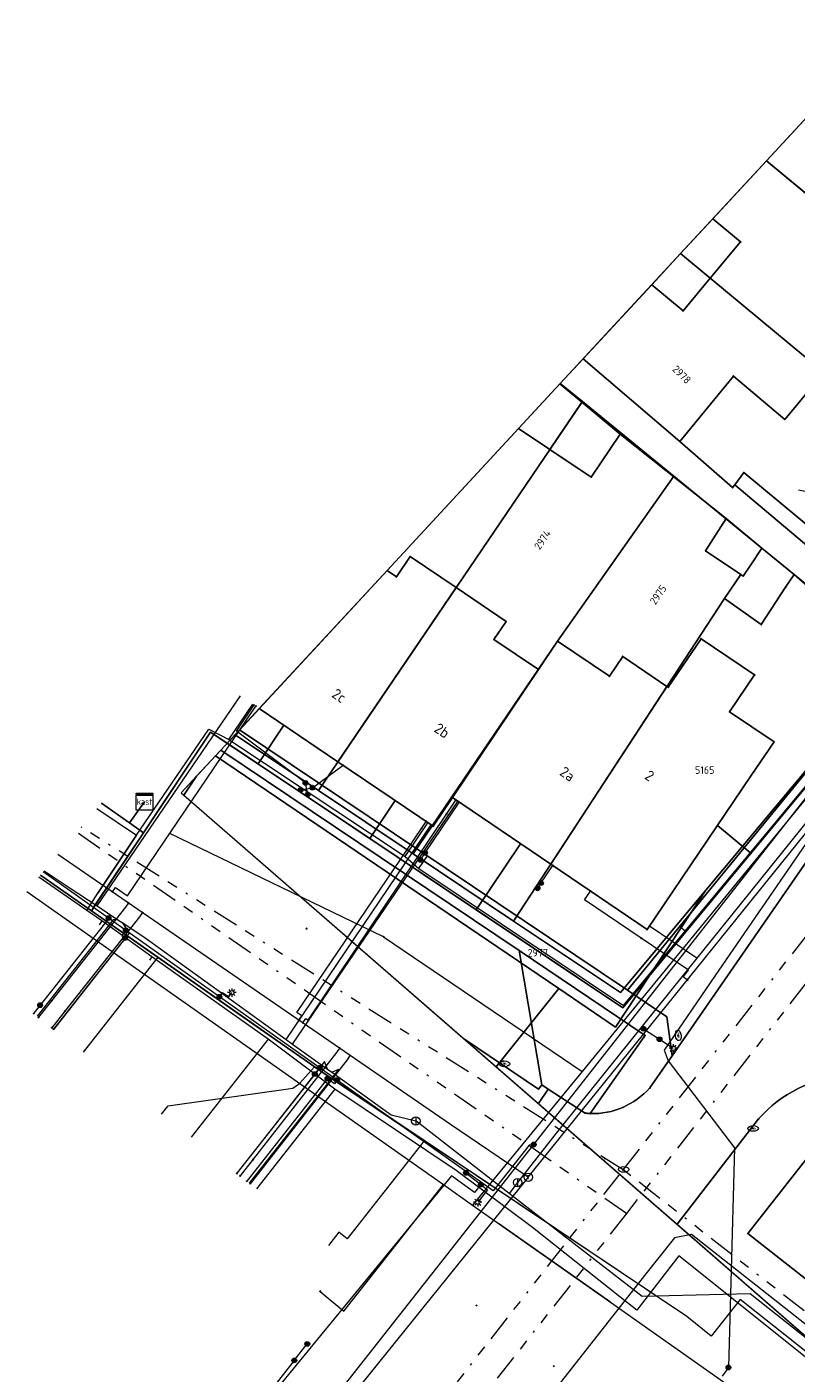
# Model space of a CAD drawing. Header units: metres. Extents: x 94073 to 94369, y 474661 to 474834.
# Tile 6 of 20: x 94073 to 94110, y 474694 to 474758. Entities that reach past the tile are written whole.
import ezdxf
from ezdxf.enums import TextEntityAlignment as Align
from ezdxf.lldxf.tags import DXFTag

# ---------------------------------------------------------------- set-up
doc = ezdxf.new("R2010")
doc.units = ezdxf.units.M
doc.linetypes.add('RI-OVERIG-SO', pattern=[17, 5, -2, 2, -2, 0, -2, 2, -2])
for name, color, linetype in [('A-Klic', 7, 'Continuous'), ('B-WE-AL-PLAATSBEPALINGSPUNT-G', 252, 'Continuous'), ('B-WE-KG-GRENS_PERCEEL-T18', 1, 'Continuous'), ('B-WE-OG-BEBOUWING_HUISNUMMER-T18', 2, 'Continuous')]:
    doc.layers.add(name, color=color, linetype=linetype)
for name, color, linetype, lineweight in [('B-WE-GR-BEPLANTING_CULTUUR_HEESTERS-G', 96, 'Continuous', 18), ('B-WE-IE-MEUBILAIR-S', 252, 'Continuous', 18), ('B-WE-KG-GRENS_KADASTRAAL-G', 150, 'KG-KADASTRAAL-SO', 18), ('B-WE-KG-GRENS_PERCEEL-G', 150, 'KG-PERCEEL-SO', 18), ('B-WE-KG-KADASTRAAL_PAND-G', 3, 'Continuous', 18), ('B-WE-KL-DATA-G', 90, 'KL-DATA-N', 20), ('B-WE-KL-DATA_HULPSTUK-S', 90, 'Continuous', 20), ('B-WE-KL-DATA_KABELBED-G', 90, 'Continuous', 20), ('B-WE-KL-DATA_MANTELBUIS-G', 90, 'Continuous', 20), ('B-WE-KL-ET_LS-G', 190, 'KL-LS-N', 20), ('B-WE-KL-ET_LS_HULPSTUK-S', 190, 'Continuous', 20), ('B-WE-KL-GAS_LD-G', 50, 'KL-GAS-LD-N', 20), ('B-WE-KL-GAS_LD_HULPSTUK-S', 50, 'Continuous', 20), ('B-WE-KL-WATER-G', 170, 'KL-WATER-N', 20), ('B-WE-KL-WATER_HULPSTUK-S', 170, 'Continuous', 25), ('B-WE-OG-TERREIN_ERF-G', 252, 'Continuous', 18), ('B-WE-RI-VRIJVERVAL-G', 210, 'RI-OVERIG-SO', 18), ('B-WE-RI-VRIJVERVAL_HULPSTUK-S', 210, 'Continuous', 25), ('B-WE-VH-OPENVERHARDING-G', 252, 'Continuous', 18), ('B-WE-VH-OPENVERHARDING_BETONSTRAATSTEEN-G', 252, 'Continuous', 18), ('B-WE-VH-OPENVERHARDING_TEGEL-G', 252, 'Continuous', 18)]:
    doc.layers.add(name, color=color, linetype=linetype, lineweight=lineweight)
doc.styles.add('NLCS-ISO', font='txt')
doc.styles.get("Standard").update_dxf_attribs({"font": 'arial.ttf'})
tags = doc.linetypes.add('KG-KADASTRAAL-SO', pattern='A,5.5,-2,["K",Standard,S=1.8,R=0,X=0,Y=-0.9],-2,5.5,-2,[5,NLCS.SHX,S=0.75,R=0,X=0,Y=0],-2', length=19).pattern_tags.tags
tags[6] = DXFTag(74, 10)
tags = doc.linetypes.add('KG-PERCEEL-SO', pattern='A,5.5,-2,["P",Standard,S=1.8,R=0,X=-0.5,Y=-0.9],-2,5.5,-2,[5,NLCS.SHX,S=0.75,R=0,X=0,Y=0],-2', length=19).pattern_tags.tags
tags[6] = DXFTag(74, 10)
tags = doc.linetypes.add('KL-DATA-N', pattern='A,4,-1,[101,NLCS.shx,S=0.5,R=0,X=0,Y=0],-1,4,-1,["D",Standard,S=1,R=0,X=-0.25,Y=-0.5],-1.5', length=12.5).pattern_tags.tags
tags[18] = DXFTag(74, 10)
tags = doc.linetypes.add('KL-GAS-LD-N', pattern='A,4,-1,[69,NLCS.shx,S=0.5,R=0,X=0,Y=0],-1,4,-1,["L",Standard,S=1,R=0,X=0.25,Y=-0.5],-2', length=13).pattern_tags.tags
tags[18] = DXFTag(74, 10)
tags = doc.linetypes.add('KL-LS-N', pattern='A,4,-1,[103,NLCS.shx,S=0.75,R=0,X=0,Y=0],-1,4,-1,["L",Standard,S=1,R=0,X=0,Y=-0.5],-2', length=13).pattern_tags.tags
tags[18] = DXFTag(74, 10)
doc.linetypes.add('KL-WATER-N', pattern='A,7,-0.5,[168,NLCS.shx,S=0.75,R=0,X=0.75,Y=0],-2', length=9.5)

# ---------------------------------------------------------------- blocks, each defined once
blk = doc.blocks.new('SIE-MEUBILAIR_PUT_KOLK-SO')
blk.add_ellipse((0, 0), major_axis=(1.25, 0), ratio=0.54)
at = {"style": 'NLCS-ISO'}
blk.add_text('klk', height=0.75, dxfattribs=at).set_placement((0.03, 0), align=Align.MIDDLE_CENTER)
blk = doc.blocks.new('SIE-MEUBILAIR_PUT_RIOOLPUT-SO')
blk.add_ellipse((0, 0), major_axis=(1.25, 0), ratio=0.54)
at = {"style": 'NLCS-ISO'}
blk.add_text('ri', height=0.75, dxfattribs=at).set_placement((-0.04, 0.07), align=Align.MIDDLE_CENTER)
blk = doc.blocks.new('SKL-WTB_HULP_OVERIG-SO')
at = {"color": 0, "linetype": 'ByBlock', "lineweight": 18}
for points in [[(-0.14, 0.14), (0.14, -0.14)], [(0.14, 0.14), (-0.14, -0.14)]]:
    blk.add_lwpolyline(points, dxfattribs=at)
at = {"color": 0, "linetype": 'ByBlock', "lineweight": 18, "style": 'NLCS-ISO', "flags": 1}
for tag, p in [('TYPE', (1.5, 0)), ('OMSCHRIJVING', (1.5, -3)), ('LABEL', (1.5, -1.5))]:
    blk.add_attdef(tag, p, '', height=1, dxfattribs=at)
blk = doc.blocks.new('SKL-WTB_HULP_T STUK-SO')
at = {"color": 0, "linetype": 'ByBlock', "lineweight": 18}
blk.add_circle((0, 0), 1, dxfattribs=at)
at = {"color": 0, "linetype": 'ByBlock', "lineweight": -2, "style": 'NLCS-ISO'}
blk.add_text('T', height=1, dxfattribs=at).set_placement((0, 0), align=Align.MIDDLE_CENTER)
at = {"color": 0, "linetype": 'ByBlock', "lineweight": 18, "style": 'NLCS-ISO', "flags": 1}
for tag, p in [('TYPE', (1.5, 0)), ('OMSCHRIJVING', (1.5, -3)), ('LABEL', (1.5, -1.5))]:
    blk.add_attdef(tag, p, '', height=1, dxfattribs=at)
blk = doc.blocks.new('SKL-WTB_HULP_MOF-SO')
at = {"linetype": 'ByBlock', "lineweight": 18}
h = blk.add_hatch(color=0, dxfattribs=at)
h.dxf.hatch_style = 1
h.paths.add_polyline_path([(-0.5625, 0, 1), (0.5625, 0, 1)])
at = {"color": 0, "linetype": 'ByBlock', "lineweight": 18}
blk.add_circle((0, 0), 0.5625, dxfattribs=at)
at = {"color": 0, "linetype": 'ByBlock', "lineweight": 18, "style": 'NLCS-ISO', "flags": 1}
for tag, p in [('TYPE', (1.5, 0)), ('OMSCHRIJVING', (1.5, -3)), ('LABEL', (1.5, -1.5))]:
    blk.add_attdef(tag, p, '', height=1, dxfattribs=at)
blk = doc.blocks.new('SIE-MEUBILAIR_PAAL_LICHTMAST-SO')
for points in [[(-0.62, 0), (-1, 0)], [(-0.71, 0.71), (-0.44, 0.44)], [(0, 1), (0, 0.62)], [(0.44, 0.44), (0.71, 0.71)], [(1, 0), (0.62, 0)], [(-0.71, -0.71), (-0.44, -0.44)], [(0, -0.62), (0, -1)], [(0.44, -0.44), (0.71, -0.71)]]:
    blk.add_lwpolyline(points)
blk.add_circle((0, 0), 0.5)
blk = doc.blocks.new('SKL-WTB_HULP_AFSLUITER-SO')
at = {"color": 0, "linetype": 'ByBlock', "lineweight": 18}
blk.add_lwpolyline([(0, 0.8), (0, -0.8)], dxfattribs=at)
blk.add_circle((0, 0), 1, dxfattribs=at)
at = {"color": 0, "linetype": 'ByBlock', "lineweight": 18, "style": 'NLCS-ISO', "flags": 1}
for tag, p in [('TYPE', (1.5, 0)), ('OMSCHRIJVING', (1.5, -3)), ('LABEL', (1.5, -1.5))]:
    blk.add_attdef(tag, p, '', height=1, dxfattribs=at)
blk = doc.blocks.new('SRI-HULP_OVERIG-SO')
at = {"color": 0, "linetype": 'ByBlock', "lineweight": 18}
for points in [[(-0.14, 0.14), (0.14, -0.14)], [(0.14, 0.14), (-0.14, -0.14)]]:
    blk.add_lwpolyline(points, dxfattribs=at)
at = {"color": 0, "linetype": 'ByBlock', "lineweight": 18, "style": 'NLCS-ISO', "flags": 1}
for tag, p in [('TYPE', (1.5, 0)), ('OMSCHRIJVING', (1.5, -3)), ('LABEL', (1.5, -1.5))]:
    blk.add_attdef(tag, p, '', height=1, dxfattribs=at)
blk = doc.blocks.new('SKL-WTB_HULP_KAST-SO')
at = {"color": 0, "linetype": 'ByBlock', "lineweight": 18}
for points in [[(-2, 2), (2, 2), (2, 1.68), (-2, 1.68)], [(-2, 1.52), (2, 1.52), (2, -2), (-2, -2)]]:
    blk.add_lwpolyline(points, close=True, dxfattribs=at)
at = {"color": 0, "linetype": 'ByBlock', "lineweight": 18, "style": 'NLCS-ISO'}
blk.add_text('kast', height=1.5, dxfattribs=at).set_placement((0, 0), align=Align.MIDDLE_CENTER)
at = {"color": 0, "linetype": 'ByBlock', "lineweight": 18, "style": 'NLCS-ISO', "flags": 1}
for tag, p in [('TYPE', (2.5, 0)), ('OMSCHRIJVING', (2.5, -3)), ('LABEL', (2.5, -1.5))]:
    blk.add_attdef(tag, p, '', height=1, dxfattribs=at)
blk = doc.blocks.new('A$C8e28291b')
at = {"layer": 'B-WE-KL-DATA-G', "ltscale": 0.25, "flags": 128}
for points in [[(94180.901, 474813.144), (94181.294, 474812.817), (94170.672, 474800.064), (94151.891, 474777.271), (94154.482, 474775.137), (94135.946, 474752.761), (94101.646, 474711.38), (94088.81, 474719.964), (94082.052, 474724.479), (94078.855, 474719.693), (94078.19, 474720.165), (94078.907, 474721.174)], [(94131, 474760), (94134.096, 474756.495), (94134.638, 474756.046), (94133.557, 474754.742), (94135.946, 474752.761), (94101.646, 474711.38), (94088.81, 474719.964), (94082.052, 474724.479), (94078.855, 474719.693), (94078.19, 474720.165), (94078.907, 474721.174)], [(94129, 474754), (94128.813, 474750.876), (94132.114, 474748.138), (94101.646, 474711.38), (94088.81, 474719.964), (94082.052, 474724.479), (94078.855, 474719.693), (94078.19, 474720.165), (94078.907, 474721.174)], [(94125, 474750), (94126.441, 474747.258), (94129.371, 474744.829), (94101.646, 474711.38), (94088.81, 474719.964), (94082.052, 474724.479), (94078.855, 474719.693), (94078.19, 474720.165), (94078.907, 474721.174)], [(94121, 474745), (94121.94, 474741.826), (94124.87, 474739.398), (94101.646, 474711.38), (94088.81, 474719.964), (94082.052, 474724.479), (94078.855, 474719.693), (94078.19, 474720.165), (94078.907, 474721.174)], [(94073.968, 474717.69), (94076.385, 474715.995), (94082.052, 474724.479), (94088.81, 474719.964), (94101.646, 474711.38), (94113.291, 474725.429), (94138.572, 474704.203), (94141.805, 474701.525), (94176.246, 474743.295)], [(94117, 474741), (94118.781, 474738.015), (94121.711, 474735.587), (94101.646, 474711.38), (94088.81, 474719.964), (94082.052, 474724.479), (94078.855, 474719.693), (94078.19, 474720.165), (94078.907, 474721.174)], [(94110, 474736), (94116.108, 474734.783), (94119.034, 474732.358), (94101.646, 474711.38), (94088.81, 474719.964), (94082.052, 474724.479), (94078.855, 474719.693), (94078.19, 474720.165), (94078.907, 474721.174)], [(94104.603, 474715.021), (94119.34, 474732.737)], [(94082.914, 474724.131), (94084.052, 474725.813)], [(94085.536, 474724.809), (94084.309, 474722.971), (94082.052, 474724.479), (94078.855, 474719.693), (94078.19, 474720.165), (94078.907, 474721.174)], [(94090.819, 474721.233), (94089.611, 474719.428), (94082.052, 474724.479), (94078.855, 474719.693), (94078.19, 474720.165), (94078.907, 474721.174)], [(94096.78, 474719.175), (94094.681, 474716.037), (94088.81, 474719.964), (94082.052, 474724.479), (94078.855, 474719.693), (94078.19, 474720.165), (94078.907, 474721.174)], [(94106.148, 474720.048), (94107.738, 474718.73), (94101.646, 474711.38), (94088.81, 474719.964), (94082.052, 474724.479), (94078.855, 474719.693), (94078.19, 474720.165), (94078.907, 474721.174)], [(94078.525, 474719.579), (94078.72, 474719.871), (94081.968, 474724.618), (94082.914, 474724.131)], [(94082.914, 474724.131), (94091.297, 474718.57)], [(94078.907, 474721.174), (94078.19, 474720.165), (94078.855, 474719.693), (94076.385, 474715.995), (94073.968, 474717.69)], [(94078.907, 474721.174), (94078.19, 474720.165), (94078.855, 474719.693), (94076.385, 474715.995), (94073.968, 474717.69)], [(94078.907, 474721.174), (94078.19, 474720.165), (94078.855, 474719.693), (94076.385, 474715.995), (94073.968, 474717.69)], [(94078.907, 474721.174), (94078.19, 474720.165), (94078.855, 474719.693), (94076.385, 474715.995), (94073.968, 474717.69)], [(94073.968, 474717.69), (94076.385, 474715.995), (94078.855, 474719.693), (94078.19, 474720.165), (94078.907, 474721.174)], [(94078.907, 474721.174), (94078.19, 474720.165), (94078.855, 474719.693), (94076.385, 474715.995), (94079.539, 474713.784), (94075.986, 474709.265)], [(94079.717, 474706.325), (94080.029, 474706.721), (94085.964, 474707.554), (94086.279, 474707.789), (94086.983, 474708.578), (94084.054, 474710.62), (94076.385, 474715.995), (94078.855, 474719.693), (94078.19, 474720.165), (94078.907, 474721.174)], [(94078.907, 474721.174), (94078.19, 474720.165), (94078.855, 474719.693), (94076.385, 474715.995), (94084.054, 474710.62), (94087.583, 474708.16), (94092.209, 474705.065), (94088.543, 474700.402), (94088.15, 474700.711), (94087.659, 474700.086)], [(94147.649, 474665.72), (94146.212, 474666.852), (94132.295, 474677.675), (94107.222, 474697.526), (94105.848, 474695.774), (94104.683, 474696.718), (94087.583, 474708.16), (94084.054, 474710.62), (94076.385, 474715.995), (94078.855, 474719.693), (94076.859, 474721.111)], [(94076.859, 474721.111), (94078.19, 474720.165), (94078.907, 474721.174)], [(94076.859, 474721.111), (94078.19, 474720.165), (94078.907, 474721.174)], [(94076.859, 474721.111), (94078.19, 474720.165), (94078.907, 474721.174)], [(94076.859, 474721.111), (94078.19, 474720.165), (94078.907, 474721.174)], [(94076.64, 474720.852), (94078.525, 474719.579)], [(94091.297, 474718.57), (94092.381, 474720.176)], [(94076.164, 474716.007), (94076.694, 474716.823), (94078.525, 474719.579)], [(94091.297, 474718.57), (94091.954, 474717.994)], [(94091.954, 474717.994), (94092.359, 474718.598)], [(94091.954, 474717.994), (94101.685, 474711.496), (94104.603, 474715.021)], [(94076.164, 474716.007), (94073.876, 474717.582)], [(94076.88, 474715.514), (94076.164, 474716.007)], [(94076.88, 474715.514), (94076.746, 474715.323)], [(94079.251, 474713.799), (94076.88, 474715.514)], [(94104.603, 474715.021), (94104.34, 474715.236)], [(94079.251, 474713.799), (94079.144, 474713.646)], [(94084.785, 474709.888), (94079.251, 474713.799)], [(94084.785, 474709.888), (94081.12, 474705.228)], [(94087.956, 474707.518), (94084.785, 474709.888)], [(94087.956, 474707.518), (94084.232, 474702.781)], [(94114.189, 474691.696), (94104.31, 474699.593), (94102.305, 474697.018), (94101.502, 474697.642), (94097.348, 474700.939), (94093.724, 474703.646), (94087.956, 474707.518)]]:
    blk.add_lwpolyline(points, dxfattribs=at)
at = {"layer": 'B-WE-KL-DATA_KABELBED-G', "ltscale": 0.25, "flags": 128}
for points in [[(94117.314, 474729.815), (94104.374, 474714.035), (94099.72, 474708.36)], [(94117.314, 474729.815), (94117.236, 474729.562), (94117.033, 474728.898), (94106.031, 474712.915), (94103.613, 474709.37), (94103.806, 474708.863), (94106.947, 474704.721), (94106.663, 474694.288)], [(94107.738, 474718.73), (94113.291, 474725.429)], [(94078.855, 474719.693), (94082.052, 474724.479), (94084.309, 474722.971)], [(94084.309, 474722.971), (94085.536, 474724.809)], [(94084.309, 474722.971), (94089.611, 474719.428)], [(94076.859, 474721.11), (94078.19, 474720.165)], [(94078.19, 474720.165), (94078.907, 474721.174)], [(94089.611, 474719.428), (94090.819, 474721.233)], [(94078.19, 474720.165), (94078.855, 474719.693)], [(94107.738, 474718.73), (94106.148, 474720.048)], [(94076.632, 474716.365), (94078.855, 474719.693)], [(94090.276, 474714.758), (94080.105, 474719.669)], [(94089.611, 474719.428), (94094.681, 474716.037)], [(94094.681, 474716.037), (94096.78, 474719.175)], [(94094.681, 474716.037), (94101.646, 474711.38), (94107.738, 474718.73)], [(94076.385, 474715.995), (94073.968, 474717.69)], [(94073.317, 474716.901), (94093.113, 474702.978)], [(94076.385, 474715.995), (94076.632, 474716.365)], [(94079.539, 474713.784), (94076.385, 474715.995)], [(94090.276, 474714.758), (94099.72, 474708.361)], [(94079.539, 474713.784), (94075.986, 474709.265)], [(94086.983, 474708.578), (94079.539, 474713.784)], [(94079.717, 474706.325), (94080.029, 474706.721), (94085.964, 474707.554), (94086.279, 474707.789), (94086.983, 474708.578)], [(94086.983, 474708.578), (94092.209, 474705.065)], [(94099.72, 474708.36), (94094.504, 474702)], [(94103.806, 474708.863), (94106.947, 474704.721)], [(94092.209, 474705.065), (94088.543, 474700.402), (94088.15, 474700.711), (94087.659, 474700.086)], [(94094.671, 474703.417), (94092.209, 474705.065)], [(94104.683, 474696.718), (94094.671, 474703.417)], [(94087.256, 474697.907), (94088.387, 474696.969), (94089.623, 474698.54), (94093.113, 474702.978)], [(94093.113, 474702.978), (94094.504, 474702)], [(94094.504, 474702), (94101.052, 474697.396), (94106.431, 474693.611)], [(94101.052, 474697.396), (94095.735, 474701.135)], [(94114.108, 474692.074), (94107.222, 474697.526), (94105.848, 474695.774), (94104.683, 474696.718)], [(94106.663, 474694.288), (94106.372, 474693.882)]]:
    blk.add_lwpolyline(points, dxfattribs=at)
at = {"layer": 'B-WE-KL-DATA_MANTELBUIS-G', "ltscale": 0.25, "flags": 128}
for points in [[(94078.855, 474719.693), (94076.632, 474716.365)], [(94078.526, 474719.579), (94076.693, 474716.823)], [(94103.806, 474708.863), (94106.947, 474704.721)], [(94104.683, 474696.718), (94094.671, 474703.417)], [(94101.052, 474697.396), (94095.735, 474701.135)], [(94101.052, 474697.396), (94095.735, 474701.135)], [(94101.052, 474697.396), (94095.735, 474701.135)], [(94101.502, 474697.642), (94097.348, 474700.939)]]:
    blk.add_lwpolyline(points, dxfattribs=at)
at = {"layer": 'B-WE-KL-ET_LS-G', "ltscale": 0.25, "flags": 128}
for points in [[(94097.411, 474704.884), (94115.302, 474727.659)], [(94086.557, 474722.065), (94083.274, 474724.528), (94084.114, 474725.771)], [(94086.888, 474721.84), (94088.346, 474722.907)], [(94086.333, 474721.733), (94086.888, 474721.84)], [(94086.664, 474721.509), (94086.557, 474722.065)], [(94092.248, 474718.74), (94093.873, 474721.142)], [(94092.024, 474718.409), (94092.248, 474718.74)], [(94097.411, 474704.884), (94097.2, 474704.859), (94095.486, 474702.679), (94074.096, 474717.842)], [(94097.754, 474717.31), (94098.314, 474718.137)], [(94097.59, 474717.059), (94097.754, 474717.31)], [(94077.199, 474715.642), (94077.055, 474715.438), (94073.946, 474711.505)], [(94077.982, 474714.694), (94074.582, 474710.369)], [(94078.016, 474715.062), (94077.828, 474714.814), (94077.982, 474714.694)], [(94082.47, 474711.905), (94082.614, 474712.109), (94082.912, 474711.898), (94083.058, 474712.101)], [(94073.946, 474711.505), (94073.637, 474711.112)], [(94102.63, 474710.387), (94103.388, 474709.884)], [(94103.388, 474709.884), (94104.045, 474709.458)], [(94087.235, 474708.528), (94087.004, 474708.233)], [(94087.004, 474708.233), (94083.296, 474703.517)], [(94087.6, 474708.02), (94083.767, 474703.146)], [(94088.058, 474707.944), (94087.934, 474707.775), (94087.6, 474708.02)], [(94086.615, 474691.155), (94097.411, 474704.884)], [(94094.897, 474702.981), (94094.598, 474702.601), (94093.499, 474703.402), (94084.6, 474692.542)], [(94094.19, 474703.538), (94094.897, 474702.981)], [(94094.897, 474702.981), (94095.211, 474702.734), (94094.748, 474702.145)], [(94086.028, 474694.624), (94086.647, 474695.409)], [(94086.028, 474694.624), (94084.462, 474692.637)]]:
    blk.add_lwpolyline(points, dxfattribs=at)
at = {"layer": 'B-WE-KL-GAS_LD-G', "ltscale": 0.25, "flags": 128}
for points in [[(94097.152, 474703.327), (94124.91, 474737.725), (94135.093, 474750.004), (94139.19, 474754.971), (94149.596, 474767.887)], [(94083.244, 474724.307), (94084.197, 474725.715)], [(94077.38, 474716.889), (94077.522, 474717.095), (94078.096, 474716.7), (94083.244, 474724.307)], [(94093.264, 474720.588), (94093.712, 474721.251)], [(94086.439, 474710.659), (94086.58, 474710.865), (94086.683, 474710.794), (94093.264, 474720.588)], [(94086.239, 474710.796), (94086.381, 474711.002), (94086.152, 474711.16), (94092.07, 474719.904)], [(94092.07, 474719.904), (94092.294, 474720.235)], [(94097.152, 474703.327), (94093.452, 474705.835), (94074.794, 474718.668)], [(94102.521, 474714.687), (94099.829, 474716.508), (94100.109, 474716.922)], [(94078.145, 474716.364), (94078.003, 474716.158), (94074.489, 474711.714)], [(94078.805, 474715.909), (94078.664, 474715.703), (94075.118, 474711.219)], [(94104.716, 474712.7), (94104.521, 474712.857), (94104.77, 474713.165), (94102.521, 474714.687)], [(94074.489, 474711.714), (94073.871, 474710.928)], [(94075.118, 474711.219), (94074.5, 474710.433)], [(94088.182, 474709.46), (94088.04, 474709.254), (94084.07, 474704.18)], [(94088.675, 474709.121), (94088.534, 474708.914), (94084.542, 474703.809)], [(94084.07, 474704.18), (94083.452, 474703.394)], [(94084.542, 474703.809), (94083.924, 474703.023)], [(94097.152, 474703.327), (94087.074, 474690.839)], [(94125.805, 474684.146), (94104.908, 474700.614), (94104.099, 474700.445), (94102.683, 474698.659), (94093.213, 474686.615)]]:
    blk.add_lwpolyline(points, dxfattribs=at)
at = {"layer": 'B-WE-KL-WATER-G', "ltscale": 0.25, "flags": 128}
for points in [[(94192.361, 474818.721), (94187.439, 474812.616), (94183.563, 474807.807), (94173.785, 474796.234), (94172.099, 474794.239), (94164.552, 474785.308), (94140.271, 474756.573), (94138.179, 474754.049), (94137.176, 474752.839), (94136.438, 474751.956), (94136.278, 474751.764), (94134.743, 474749.927), (94134.409, 474749.523), (94130.818, 474745.184), (94128.938, 474742.912), (94128.494, 474742.376), (94126.736, 474740.252), (94123.145, 474735.914), (94121.161, 474733.517), (94121.002, 474733.325), (94118.547, 474730.359), (94117.943, 474729.608), (94108.651, 474718.062), (94105.899, 474714.643), (94105.171, 474713.739), (94098.796, 474705.816), (94098.476, 474705.431), (94096.642, 474703.073)], [(94076.651, 474716.223), (94083.47, 474726.207)], [(94085.94, 474709.66), (94093.807, 474721.187)], [(94085.644, 474709.873), (94092.537, 474720.071)], [(94074.138, 474717.891), (94075.135, 474717.229), (94075.38, 474717.067), (94076.651, 474716.223), (94077.637, 474715.568), (94077.845, 474715.43), (94078.868, 474714.751), (94085.644, 474709.873), (94085.94, 474709.66), (94087.6, 474708.465), (94087.809, 474708.315), (94090.625, 474706.287), (94091.804, 474706.002)], [(94077.637, 474715.568), (94077.41, 474715.562), (94073.806, 474710.979)], [(94077.845, 474715.43), (94078.183, 474714.929), (94074.592, 474710.361)], [(94105.171, 474713.739), (94102.913, 474715.267)], [(94087.809, 474708.315), (94088.137, 474708.46), (94083.886, 474703.053)], [(94087.6, 474708.465), (94087.469, 474708.823), (94084.007, 474704.421)], [(94148.061, 474666.249), (94143.193, 474670.069), (94141.331, 474671.53), (94141.134, 474671.685), (94138.642, 474673.641), (94134.225, 474677.108), (94131.891, 474678.94), (94131.695, 474679.094), (94130.58, 474679.969), (94128.674, 474681.447), (94126.18, 474683.382), (94126.093, 474683.447), (94124.742, 474684.504), (94122.665, 474686.13), (94122.468, 474686.284), (94120.186, 474688.07), (94117.422, 474690.234), (94114.52, 474692.399), (94114.221, 474692.622), (94113.123, 474693.49), (94107.691, 474697.783), (94102.565, 474697.654), (94096.242, 474702.559), (94091.804, 474706.002)], [(94096.642, 474703.073), (94096.242, 474702.559)]]:
    blk.add_lwpolyline(points, dxfattribs=at)
at = {"layer": 'B-WE-RI-VRIJVERVAL-G', "ltscale": 0.25, "flags": 128}
for points in [[(94101.66, 474703.68), (94075.897, 474719.972)], [(94101.82, 474701.61), (94075.682, 474719.718)], [(94101.66, 474703.68), (94110.9, 474715.47)], [(94110.36, 474712.56), (94101.82, 474701.61)], [(94090.033, 474688.803), (94101.66, 474703.68)], [(94144.59, 474670.25), (94101.66, 474703.68)], [(94101.82, 474701.61), (94091.162, 474688.026)]]:
    blk.add_lwpolyline(points, dxfattribs=at)
at = {"layer": 'B-WE-IE-MEUBILAIR-S', "xscale": 0.2, "yscale": 0.2, "zscale": 0.2}
for p in [(94083.058, 474712.101), (94104.045, 474709.458), (94094.748, 474702.145)]:
    blk.add_blockref('SIE-MEUBILAIR_PAAL_LICHTMAST-SO', p, dxfattribs=at)
at = {"layer": 'B-WE-KL-DATA_HULPSTUK-S', "xscale": 0.2, "yscale": 0.2, "zscale": 0.2}
for name, p in [('SKL-WTB_HULP_KAST-SO', (94078.907, 474721.174)), ('SKL-WTB_HULP_OVERIG-SO', (94080.105, 474719.669)), ('SKL-WTB_HULP_OVERIG-SO', (94090.276, 474714.758)), ('SKL-WTB_HULP_OVERIG-SO', (94099.72, 474708.36)), ('SKL-WTB_HULP_OVERIG-SO', (94093.113, 474702.978)), ('SKL-WTB_HULP_OVERIG-SO', (94094.504, 474702)), ('SKL-WTB_HULP_OVERIG-SO', (94087.256, 474697.907)), ('SKL-WTB_HULP_MOF-SO', (94106.663, 474694.288)), ('SKL-WTB_HULP_OVERIG-SO', (94106.663, 474694.288))]:
    blk.add_blockref(name, p, dxfattribs=at)
at = {"layer": 'B-WE-KL-ET_LS_HULPSTUK-S', "xscale": 0.2, "yscale": 0.2, "zscale": 0.2}
for name, p in [('SKL-WTB_HULP_OVERIG-SO', (94084.114, 474725.771)), ('SKL-WTB_HULP_OVERIG-SO', (94088.346, 474722.907)), ('SKL-WTB_HULP_MOF-SO', (94086.333, 474721.733)), ('SKL-WTB_HULP_MOF-SO', (94086.557, 474722.065)), ('SKL-WTB_HULP_MOF-SO', (94086.888, 474721.84)), ('SKL-WTB_HULP_MOF-SO', (94086.664, 474721.509)), ('SKL-WTB_HULP_OVERIG-SO', (94093.873, 474721.142)), ('SKL-WTB_HULP_MOF-SO', (94092.024, 474718.409)), ('SKL-WTB_HULP_MOF-SO', (94092.248, 474718.74)), ('SKL-WTB_HULP_OVERIG-SO', (94098.314, 474718.137)), ('SKL-WTB_HULP_MOF-SO', (94097.754, 474717.31)), ('SKL-WTB_HULP_MOF-SO', (94097.59, 474717.059)), ('SKL-WTB_HULP_MOF-SO', (94077.199, 474715.642)), ('SKL-WTB_HULP_MOF-SO', (94077.982, 474714.694)), ('SKL-WTB_HULP_MOF-SO', (94078.016, 474715.062)), ('SKL-WTB_HULP_MOF-SO', (94073.946, 474711.505)), ('SKL-WTB_HULP_MOF-SO', (94082.47, 474711.905)), ('SKL-WTB_HULP_OVERIG-SO', (94073.637, 474711.112)), ('SKL-WTB_HULP_OVERIG-SO', (94074.582, 474710.369)), ('SKL-WTB_HULP_MOF-SO', (94102.63, 474710.387)), ('SKL-WTB_HULP_MOF-SO', (94103.388, 474709.884)), ('SKL-WTB_HULP_MOF-SO', (94087.004, 474708.233)), ('SKL-WTB_HULP_MOF-SO', (94087.235, 474708.528)), ('SKL-WTB_HULP_MOF-SO', (94087.6, 474708.02)), ('SKL-WTB_HULP_MOF-SO', (94088.058, 474707.944)), ('SKL-WTB_HULP_MOF-SO', (94097.411, 474704.884)), ('SKL-WTB_HULP_OVERIG-SO', (94083.296, 474703.517)), ('SKL-WTB_HULP_OVERIG-SO', (94083.767, 474703.146)), ('SKL-WTB_HULP_MOF-SO', (94094.19, 474703.538)), ('SKL-WTB_HULP_MOF-SO', (94094.897, 474702.981)), ('SKL-WTB_HULP_MOF-SO', (94086.647, 474695.409)), ('SKL-WTB_HULP_MOF-SO', (94086.028, 474694.624))]:
    blk.add_blockref(name, p, dxfattribs=at)
at = {"layer": 'B-WE-KL-GAS_LD_HULPSTUK-S', "xscale": 0.2, "yscale": 0.2, "zscale": 0.2}
for name, p in [('SKL-WTB_HULP_OVERIG-SO', (94084.197, 474725.715)), ('SKL-WTB_HULP_OVERIG-SO', (94083.244, 474724.307)), ('SKL-WTB_HULP_OVERIG-SO', (94093.712, 474721.251)), ('SKL-WTB_HULP_OVERIG-SO', (94093.264, 474720.588)), ('SKL-WTB_HULP_OVERIG-SO', (94092.07, 474719.904)), ('SKL-WTB_HULP_OVERIG-SO', (94092.294, 474720.235)), ('SKL-WTB_HULP_OVERIG-SO', (94077.38, 474716.889)), ('SKL-WTB_HULP_OVERIG-SO', (94100.109, 474716.922)), ('SKL-WTB_HULP_OVERIG-SO', (94078.145, 474716.364)), ('SKL-WTB_HULP_OVERIG-SO', (94078.805, 474715.909)), ('SKL-WTB_HULP_OVERIG-SO', (94102.521, 474714.687)), ('SKL-WTB_HULP_OVERIG-SO', (94104.716, 474712.7)), ('SKL-WTB_HULP_OVERIG-SO', (94074.489, 474711.714)), ('SKL-WTB_HULP_OVERIG-SO', (94073.871, 474710.928)), ('SKL-WTB_HULP_OVERIG-SO', (94075.118, 474711.219)), ('SKL-WTB_HULP_OVERIG-SO', (94086.239, 474710.796)), ('SKL-WTB_HULP_OVERIG-SO', (94074.5, 474710.433)), ('SKL-WTB_HULP_OVERIG-SO', (94086.439, 474710.659)), ('SKL-WTB_HULP_OVERIG-SO', (94088.182, 474709.46)), ('SKL-WTB_HULP_OVERIG-SO', (94088.675, 474709.121)), ('SKL-WTB_HULP_OVERIG-SO', (94084.07, 474704.18)), ('SKL-WTB_HULP_OVERIG-SO', (94084.542, 474703.809)), ('SKL-WTB_HULP_OVERIG-SO', (94083.452, 474703.394)), ('SKL-WTB_HULP_T STUK-SO', (94097.152, 474703.327)), ('SKL-WTB_HULP_OVERIG-SO', (94083.924, 474703.023))]:
    blk.add_blockref(name, p, dxfattribs=at)
at = {"layer": 'B-WE-KL-WATER_HULPSTUK-S', "xscale": 0.2, "yscale": 0.2, "zscale": 0.2}
for p in [(94091.804, 474706.002), (94096.642, 474703.073)]:
    blk.add_blockref('SKL-WTB_HULP_AFSLUITER-SO', p, dxfattribs=at)
at = {"layer": 'B-WE-RI-VRIJVERVAL_HULPSTUK-S', "xscale": 0.2, "yscale": 0.2, "zscale": 0.2}
for p in [(94086.61, 474715.14), (94104.27, 474710.04), (94095.94, 474708.84), (94107.78, 474705.68), (94101.66, 474703.68), (94101.82, 474701.61), (94094.68, 474697.23), (94098.36, 474694.35)]:
    blk.add_blockref('SRI-HULP_OVERIG-SO', p, dxfattribs=at)

msp = doc.modelspace()

# ---------------------------------------------------------------- linework, layer by layer
at = {"layer": 'B-WE-AL-PLAATSBEPALINGSPUNT-G'}
for p in [(94107.24, 474747.772), (94105.801, 474746.046), (94104.511, 474744.498), (94106.906, 474741.396), (94099.699, 474740.152), (94109.346, 474739.343), (94101.513, 474738.644), (94098.175, 474737.909), (94104.351, 474738.295), (94100.144, 474736.6), (94107.391, 474736.812), (94106.866, 474736.097), (94106.964, 474736.23), (94106.55, 474734.625), (94108.261, 474733.221), (94091.533, 474732.823), (94105.582, 474733.102), (94107.254, 474731.963), (94107.723, 474732.428), (94109.783, 474731.972), (94090.88, 474731.858), (94093.716, 474731.345), (94107.362, 474731.896), (94109.384, 474731.361), (94106.483, 474730.836), (94096.095, 474729.735), (94108.229, 474729.594), (94095.519, 474728.883), (94098.546, 474728.795), (94105.363, 474728.921), (94097.636, 474727.45), (94101.641, 474728.074), (94101.004, 474727.132), (94107.907, 474727.199), (94103.744, 474726.65), (94103.801, 474726.612), (94106.719, 474725.443), (94108.832, 474724.013), (94088.098, 474723.075), (94107.754, 474722.421), (94093.542, 474721.366), (94092.625, 474720.011), (94098.218, 474718.202), (94102.801, 474715.101), (94096.719, 474714.102), (94096.803, 474714.046), (94101.865, 474712.219), (94103.736, 474710.949), (94102.647, 474709.984), (94102.706, 474710.069), (94104.279, 474710.068), (94103.983, 474709.093), (94096.02, 474708.718), (94097.8, 474707.712), (94097.629, 474707.519), (94098.096, 474707.519), (94102.929, 474707.571), (94099.856, 474706.375), (94099.977, 474706.359), (94099.979, 474706.359), (94100.099, 474706.35), (94101.648, 474706.65), (94108.101, 474706.101), (94107.839, 474705.647), (94100.797, 474704.216), (94101.688, 474703.701), (94107.591, 474700.652)]:
    msp.add_point(p, dxfattribs=at)
at = {"layer": 'B-WE-GR-BEPLANTING_CULTUUR_HEESTERS-G'}
msp.add_lwpolyline([(94100.099, 474706.35), (94102.647, 474709.984), (94102.706, 474710.069), (94096.719, 474714.102), (94097.8, 474707.712), (94098.096, 474707.519), (94099.856, 474706.375, 0.028924)], format="xyb", close=True, dxfattribs=at)
msp.add_lwpolyline([(94114.485, 474703.717), (94111.772, 474705.972), (94107.591, 474700.652), (94114.978, 474694.864), (94115.532, 474697.893)], close=True, dxfattribs=at)
at = {"layer": 'B-WE-KG-GRENS_KADASTRAAL-G'}
for p, q in [((94123.868, 474738.866), (94108.469, 474751.628)), ((94098.673, 474741.052), (94099.726, 474740.192)), ((94087.171, 474721.71), (94099.726, 474740.192)), ((94099.726, 474740.192), (94104.077, 474736.636)), ((94104.077, 474736.636), (94108.259, 474733.218)), ((94107.723, 474732.428), (94108.259, 474733.218)), ((94083.21, 474724.357), (94087.171, 474721.71)), ((94082.286, 474723.359), (94098.597, 474712.298)), ((94087.171, 474721.71), (94091.686, 474718.692)), ((94091.686, 474718.692), (94096.453, 474715.505)), ((94095.624, 474708.576), (94098.597, 474712.298))]:
    msp.add_line(p, q, dxfattribs=at)
for points in [[(94104.385, 474747.219), (94114.816, 474738.572), (94120.033, 474734.264)], [(94091.686, 474718.692), (94098.546, 474728.795), (94104.077, 474736.636)], [(94108.259, 474733.218), (94113.495, 474728.938), (94114.744, 474727.917)], [(94096.453, 474715.505), (94106.483, 474730.836), (94107.254, 474731.963), (94107.362, 474731.896), (94107.723, 474732.428)], [(94105.591, 474716.965), (94114.715, 474727.883), (94114.744, 474727.917)], [(94096.453, 474715.505), (94101.533, 474712.109), (94105.591, 474716.965)], [(94098.597, 474712.298), (94101.299, 474710.465), (94104.894, 474715.909), (94105.591, 474716.965)]]:
    msp.add_lwpolyline(points, dxfattribs=at)
at = {"layer": 'B-WE-KG-GRENS_PERCEEL-G'}
msp.add_lwpolyline([(94140.749, 474759.125), (94135.443, 474752.757), (94135.391, 474752.695), (94131.599, 474748.145), (94131.55, 474748.085), (94127.868, 474743.666), (94127.712, 474743.48), (94123.961, 474738.978), (94123.868, 474738.866), (94120.166, 474734.424), (94120.033, 474734.264), (94114.744, 474727.917), (94114.715, 474727.883), (94105.591, 474716.965), (94104.894, 474715.909), (94101.299, 474710.465), (94098.597, 474712.298), (94095.624, 474708.576), (94112.268, 474694.097), (94139.494, 474698.059), (94188.1, 474756.791), (94204.837, 474777.198)], dxfattribs=at)
for points in [[(94112.552, 474756.037), (94108.469, 474751.628), (94123.868, 474738.866), (94123.961, 474738.978), (94127.712, 474743.48)], [(94108.469, 474751.628), (94104.385, 474747.219), (94114.816, 474738.572), (94120.033, 474734.264), (94120.166, 474734.424), (94123.868, 474738.866)], [(94104.385, 474747.219), (94098.673, 474741.052), (94099.726, 474740.192), (94104.077, 474736.636), (94108.259, 474733.218), (94113.495, 474728.938), (94114.744, 474727.917), (94120.033, 474734.264), (94114.816, 474738.572)], [(94098.673, 474741.052), (94083.21, 474724.357), (94087.171, 474721.71), (94099.726, 474740.192)], [(94099.726, 474740.192), (94087.171, 474721.71), (94091.686, 474718.692), (94098.546, 474728.795), (94104.077, 474736.636)], [(94096.453, 474715.505), (94106.483, 474730.836), (94107.254, 474731.963), (94107.362, 474731.896), (94107.723, 474732.428), (94108.259, 474733.218), (94104.077, 474736.636), (94098.546, 474728.795), (94091.686, 474718.692)], [(94096.453, 474715.505), (94101.533, 474712.109), (94105.591, 474716.965), (94114.715, 474727.883), (94114.744, 474727.917), (94113.495, 474728.938), (94108.259, 474733.218), (94107.723, 474732.428), (94107.362, 474731.896), (94107.254, 474731.963), (94106.483, 474730.836)], [(94083.21, 474724.357), (94082.286, 474723.359), (94098.597, 474712.298), (94101.299, 474710.465), (94104.894, 474715.909), (94105.591, 474716.965), (94101.533, 474712.109), (94096.453, 474715.505), (94091.686, 474718.692), (94087.171, 474721.71)], [(94082.286, 474723.359), (94080.654, 474721.598), (94095.624, 474708.576), (94098.597, 474712.298)]]:
    msp.add_lwpolyline(points, close=True, dxfattribs=at)
at = {"layer": 'B-WE-KG-KADASTRAAL_PAND-G'}
for points in [[(94105.918, 474748.874), (94104.385, 474747.219), (94105.801, 474746.046), (94107.24, 474747.772)], [(94104.385, 474747.219), (94103.018, 474745.743), (94104.511, 474744.498), (94105.801, 474746.046)], [(94106.964, 474736.23), (94107.391, 474736.812), (94113.556, 474731.703), (94117.448, 474736.399), (94111.195, 474741.574), (94109.346, 474739.343), (94106.906, 474741.396), (94104.351, 474738.295), (94106.866, 474736.097)], [(94106.964, 474736.23), (94107.391, 474736.812), (94113.556, 474731.703), (94117.448, 474736.399), (94111.195, 474741.574), (94109.346, 474739.343), (94106.906, 474741.396), (94104.351, 474738.295), (94106.866, 474736.097)], [(94098.648, 474741.025), (94096.682, 474738.902), (94098.175, 474737.909), (94099.699, 474740.152)], [(94101.513, 474738.644), (94099.699, 474740.152), (94098.175, 474737.909), (94100.144, 474736.6)], [(94108.261, 474733.221), (94106.55, 474734.625), (94105.582, 474733.102), (94107.254, 474731.963), (94107.362, 474731.896), (94107.723, 474732.428)], [(94107.254, 474731.963), (94106.483, 474730.836), (94108.229, 474729.594), (94109.384, 474731.361), (94109.783, 474731.972), (94108.261, 474733.221), (94107.723, 474732.428), (94107.362, 474731.896)], [(94090.436, 474732.158), (94084.363, 474725.602), (94088.098, 474723.075), (94093.716, 474731.345), (94091.533, 474732.823), (94090.88, 474731.858)], [(94090.436, 474732.158), (94084.363, 474725.602), (94088.098, 474723.075), (94093.716, 474731.345), (94091.533, 474732.823), (94090.88, 474731.858)], [(94093.542, 474721.366), (94097.636, 474727.45), (94095.519, 474728.883), (94096.095, 474729.735), (94093.716, 474731.345), (94088.098, 474723.075), (94092.625, 474720.011)], [(94093.542, 474721.366), (94097.636, 474727.45), (94095.519, 474728.883), (94096.095, 474729.735), (94093.716, 474731.345), (94088.098, 474723.075), (94092.625, 474720.011)], [(94097.636, 474727.45), (94093.542, 474721.366), (94098.218, 474718.202), (94103.744, 474726.65), (94101.641, 474728.074), (94101.004, 474727.132), (94098.546, 474728.795)], [(94097.636, 474727.45), (94093.542, 474721.366), (94098.218, 474718.202), (94103.744, 474726.65), (94101.641, 474728.074), (94101.004, 474727.132), (94098.546, 474728.795)], [(94098.218, 474718.202), (94102.801, 474715.101), (94107.754, 474722.421), (94108.832, 474724.013), (94106.719, 474725.443), (94107.907, 474727.199), (94105.363, 474728.921), (94103.801, 474726.612), (94103.744, 474726.65)], [(94098.218, 474718.202), (94102.801, 474715.101), (94107.754, 474722.421), (94108.832, 474724.013), (94106.719, 474725.443), (94107.907, 474727.199), (94105.363, 474728.921), (94103.801, 474726.612), (94103.744, 474726.65)]]:
    msp.add_lwpolyline(points, close=True, dxfattribs=at)
at = {"layer": 'B-WE-OG-TERREIN_ERF-G'}
msp.add_lwpolyline([(94136.652, 474759.572), (94132.573, 474754.651), (94128.931, 474750.255), (94125.105, 474745.639), (94121.002, 474740.687), (94117.448, 474736.399), (94113.556, 474731.703), (94107.391, 474736.812), (94106.964, 474736.23), (94115.599, 474728.959), (94115.882, 474729.299), (94140.769, 474759.167)], dxfattribs=at)
for points in [[(94112.225, 474755.683), (94105.918, 474748.874), (94107.24, 474747.772), (94105.801, 474746.046), (94104.511, 474744.498), (94103.018, 474745.743), (94099.753, 474742.218), (94104.351, 474738.295), (94106.906, 474741.396), (94109.346, 474739.343), (94111.195, 474741.574), (94114.752, 474745.866), (94113.158, 474747.187), (94115.704, 474750.259), (94110.977, 474754.177)], [(94096.682, 474738.902), (94090.436, 474732.158), (94090.88, 474731.858), (94091.533, 474732.823), (94093.716, 474731.345), (94096.095, 474729.735), (94095.519, 474728.883), (94097.636, 474727.45), (94098.546, 474728.795), (94101.004, 474727.132), (94101.641, 474728.074), (94103.744, 474726.65), (94103.801, 474726.612), (94105.363, 474728.921), (94107.907, 474727.199), (94106.719, 474725.443), (94108.832, 474724.013), (94107.754, 474722.421), (94102.801, 474715.101), (94098.218, 474718.202), (94093.542, 474721.366), (94092.625, 474720.011), (94088.098, 474723.075), (94084.363, 474725.602), (94083.428, 474724.592), (94101.865, 474712.219), (94114.611, 474727.758), (94109.783, 474731.972), (94109.384, 474731.361), (94108.229, 474729.594), (94106.483, 474730.836), (94107.254, 474731.963), (94105.582, 474733.102), (94106.55, 474734.625), (94101.513, 474738.644), (94100.144, 474736.6), (94098.175, 474737.909)]]:
    msp.add_lwpolyline(points, close=True, dxfattribs=at)
at = {"layer": 'B-WE-VH-OPENVERHARDING-G'}
msp.add_lwpolyline([(94083.428, 474724.592), (94082.528, 474723.621), (94096.719, 474714.102), (94102.706, 474710.069), (94102.647, 474709.984), (94100.099, 474706.35, 0.219444), (94102.929, 474707.571), (94103.983, 474709.093), (94103.736, 474710.949), (94101.865, 474712.219)], format="xyb", close=True, dxfattribs=at)
msp.add_lwpolyline([(94081.386, 474722.387), (94080.654, 474721.598), (94080.779, 474721.49)], close=True, dxfattribs=at)
at = {"layer": 'B-WE-VH-OPENVERHARDING_BETONSTRAATSTEEN-G'}
msp.add_lwpolyline([(94097.635, 474706.827), (94104.222, 474701.097), (94108.101, 474706.101, -0.407434), (94116.549, 474706.749), (94117.21, 474706.206), (94120.998, 474710.907), (94120.002, 474711.736), (94119.739, 474711.955, -0.414681), (94118.893, 474720.212), (94120.121, 474721.744), (94115.456, 474725.555), (94114.913, 474724.872), (94103.983, 474709.093), (94102.929, 474707.571, -0.219444), (94100.099, 474706.35, -0.028924), (94099.856, 474706.375), (94098.096, 474707.519)], format="xyb", close=True, dxfattribs=at)
for points in [[(94082.528, 474723.621), (94081.386, 474722.387), (94080.779, 474721.49), (94094.112, 474709.891), (94097.629, 474707.519), (94097.8, 474707.712), (94096.719, 474714.102)], [(94094.112, 474709.891), (94097.635, 474706.827), (94098.096, 474707.519), (94097.8, 474707.712), (94097.629, 474707.519)]]:
    msp.add_lwpolyline(points, close=True, dxfattribs=at)
at = {"layer": 'B-WE-VH-OPENVERHARDING_TEGEL-G'}
for points in [[(94099.753, 474742.218), (94098.648, 474741.025), (94099.699, 474740.152), (94101.513, 474738.644), (94106.55, 474734.625), (94108.261, 474733.221), (94109.783, 474731.972), (94114.611, 474727.758), (94115.599, 474728.959), (94106.964, 474736.23), (94106.866, 474736.097), (94104.351, 474738.295)], [(94117.321, 474728.099), (94115.882, 474729.299), (94115.599, 474728.959), (94114.611, 474727.758), (94101.865, 474712.219), (94103.736, 474710.949), (94103.983, 474709.093), (94114.913, 474724.872), (94115.456, 474725.555), (94117.415, 474728.021)]]:
    msp.add_lwpolyline(points, close=True, dxfattribs=at)
msp.add_lwpolyline([(94143.518, 474681.509), (94117.84, 474702.828), (94117.537, 474705.938), (94117.21, 474706.206), (94116.549, 474706.749, 0.407434), (94108.101, 474706.101), (94104.222, 474701.097), (94125.753, 474682.367), (94136.941, 474673.612), (94138.979, 474676.059), (94114.978, 474694.864), (94107.591, 474700.652), (94111.772, 474705.972), (94114.485, 474703.717), (94142.573, 474680.374)], format="xyb", close=True, dxfattribs=at)

# ---------------------------------------------------------------- block references
at = {"layer": 'A-Klic'}
msp.add_blockref('A$C8e28291b', (0, 0), dxfattribs=at)
at = {"layer": 'B-WE-IE-MEUBILAIR-S', "xscale": 0.2, "yscale": 0.2, "zscale": 0.2, "rotation": 97.5804882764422}
msp.add_blockref('SIE-MEUBILAIR_PUT_KOLK-SO', (94104.279, 474710.068), dxfattribs=at)
at = {"layer": 'B-WE-IE-MEUBILAIR-S', "xscale": 0.2, "yscale": 0.2, "zscale": 0.2}
for name, p in [('SIE-MEUBILAIR_PUT_KOLK-SO', (94096.02, 474708.718)), ('SIE-MEUBILAIR_PUT_KOLK-SO', (94107.839, 474705.647)), ('SIE-MEUBILAIR_PUT_RIOOLPUT-SO', (94101.688, 474703.701))]:
    msp.add_blockref(name, p, dxfattribs=at)

# ---------------------------------------------------------------- texts
at = {"layer": 'B-WE-KG-GRENS_PERCEEL-T18', "ltscale": 0.2, "style": 'NLCS-ISO'}
for s, rotation, p in [('2978', -44.9, (94104.446, 474741.471)), ('2974', 56.1, (94097.825, 474733.625)), ('2975', 55.4, (94103.324, 474731.01))]:
    msp.add_text(s, height=0.36, rotation=rotation, dxfattribs=at).set_placement(p, align=Align.MIDDLE_CENTER)
for s, p in [('5165', (94105.538, 474722.677)), ('2977', (94097.605, 474713.995))]:
    msp.add_text(s, height=0.36, dxfattribs=at).set_placement(p, align=Align.MIDDLE_CENTER)
at = {"layer": 'B-WE-OG-BEBOUWING_HUISNUMMER-T18', "ltscale": 0.2, "style": 'NLCS-ISO'}
for s, p in [('2c', (94088.159, 474726.216)), ('2b', (94093.051, 474724.553)), ('2a', (94099.011, 474722.495)), ('2', (94102.917, 474722.41))]:
    msp.add_text(s, height=0.5, rotation=-34.1, dxfattribs=at).set_placement(p, align=Align.MIDDLE_CENTER)

doc.saveas('drawing.dxf')
